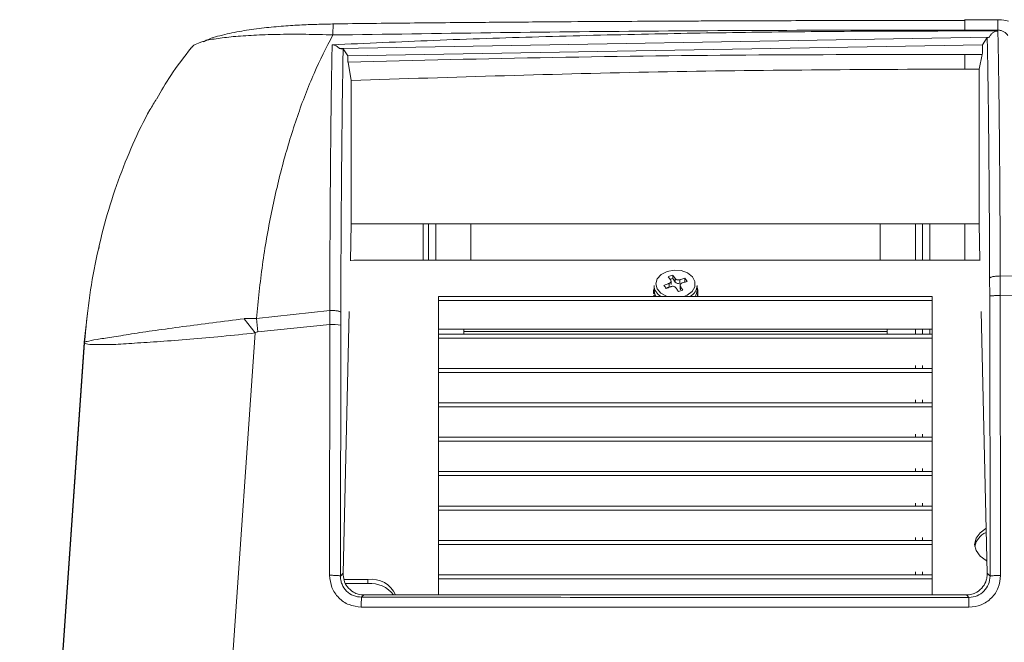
# Model space of a CAD drawing. Header units: millimetres. Extents: x 22 to 1630, y -978 to 180.
# Tile 3 of 9: x 75 to 103, y 37 to 54. Entities that reach past the tile are written whole.
import ezdxf

# ---------------------------------------------------------------- set-up
doc = ezdxf.new("R2010")
doc.units = ezdxf.units.MM

msp = doc.modelspace()

# ---------------------------------------------------------------- linework, layer by layer
at = {"color": 7, "linetype": 'Continuous', "lineweight": 15}
for p, q in [((102.7976, 54.156), (101.8504, 54.1582)), ((102.5477, 53.6585), (84.1281, 53.337)), ((101.8566, 53.8655), (101.8561, 53.8381)), ((101.8561, 53.8381), (102.7963, 53.8346)), ((102.7924, 53.8624), (101.8566, 53.8655)), ((102.3585, 53.4457), (102.4939, 53.6513)), ((84.2321, 53.3308), (84.3665, 53.1316)), ((84.3665, 53.1316), (102.3585, 53.4457)), ((102.3627, 53.205), (102.3585, 53.4457)), ((84.3665, 53.1316), (84.369, 52.9853)), ((102.3497, 53.1707), (101.8602, 53.1726)), ((101.8602, 53.1726), (101.8605, 52.9428)), ((102.2625, 52.7588), (102.3497, 53.1707)), ((102.3497, 53.1707), (102.3585, 53.2049)), ((84.369, 52.9853), (84.3695, 52.9574)), ((84.372, 52.9575), (84.4625, 52.4339)), ((101.8605, 52.9428), (101.8605, 52.9428)), ((101.8605, 52.9428), (101.8607, 52.7592)), ((101.8607, 52.7592), (102.2625, 52.7588)), ((102.2625, 48.372), (102.2625, 52.7588)), ((84.4625, 52.4339), (84.4625, 48.372)), ((84.4625, 48.372), (84.4382, 47.3228)), ((84.4625, 48.372), (102.2625, 48.372)), ((86.4973, 47.337), (86.4973, 48.372)), ((86.6573, 47.337), (86.6573, 48.372)), ((87.8573, 47.337), (87.8573, 48.372)), ((99.4573, 47.337), (99.4573, 48.372)), ((100.6573, 48.372), (100.6573, 47.337)), ((100.8625, 48.372), (100.8625, 47.337)), ((102.2864, 47.337), (102.2625, 48.372)), ((77.3153, 47.7214), (77.3028, 47.6582)), ((84.5373, 47.337), (84.4359, 47.3309)), ((84.5373, 47.337), (102.2947, 47.337)), ((93.5781, 46.8193), (93.5781, 46.9116)), ((93.0473, 46.6214), (93.0473, 46.4885)), ((93.4737, 46.5803), (93.4737, 46.6783)), ((93.5781, 46.8193), (93.5079, 46.7956)), ((93.5306, 46.6441), (93.5306, 46.7427)), ((93.6471, 46.7173), (93.5781, 46.8193)), ((93.6471, 46.7173), (93.6471, 46.8153)), ((93.7805, 46.782), (93.7805, 46.684)), ((93.784, 46.6295), (93.784, 46.5309)), ((93.9248, 46.7328), (93.9248, 46.825)), ((94.2673, 46.4885), (94.2673, 46.6214)), ((102.5629, 46.8267), (102.5641, 46.3143)), ((102.8637, 46.8892), (102.8646, 46.3353)), ((93.0476, 46.4748), (93.0304, 46.476)), ((93.0304, 46.3911), (93.0304, 46.476)), ((93.0638, 46.3888), (93.0304, 46.3911)), ((93.0405, 46.341), (93.081, 46.347)), ((93.0405, 46.3046), (93.0405, 46.341)), ((93.4737, 46.5803), (93.3802, 46.5487)), ((93.7937, 46.5984), (93.7937, 46.5004)), ((94.2512, 46.3901), (94.2842, 46.3878)), ((94.274, 46.4379), (94.2628, 46.4363)), ((94.2673, 46.5709), (94.2873, 46.4885)), ((94.274, 46.5228), (94.2673, 46.5433)), ((94.274, 46.5228), (94.2673, 46.5218)), ((94.274, 46.4379), (94.274, 46.5228)), ((94.2756, 46.4388), (94.2873, 46.3753)), ((94.2842, 46.3046), (94.2842, 46.3878)), ((94.2873, 46.4885), (94.2873, 46.3046)), ((86.9373, 46.3046), (86.9373, 46.1915)), ((86.9373, 46.3046), (100.9373, 46.3046)), ((100.9373, 46.1915), (86.9373, 46.1915)), ((86.9373, 46.1915), (86.9373, 45.4985)), ((100.9373, 46.1915), (100.9373, 46.3046)), ((100.9373, 46.1915), (100.9373, 45.4985)), ((102.5641, 46.3143), (102.5738, 38.3753)), ((102.8743, 38.3962), (102.8646, 46.3353)), ((76.9896, 45.8275), (76.8944, 45.0156)), ((83.8536, 45.9135), (81.7722, 45.682)), ((83.8555, 45.5125), (83.8536, 45.9135)), ((84.1645, 45.4915), (84.1653, 45.8627)), ((84.4049, 45.8856), (84.2328, 38.457)), ((102.4921, 38.457), (102.3201, 45.8856)), ((81.7722, 45.6821), (81.4282, 45.6792)), ((81.7409, 45.2743), (81.4283, 45.6791)), ((81.7722, 45.682), (81.814, 45.3069)), ((81.814, 45.3069), (83.8555, 45.5125)), ((83.8555, 45.5125), (83.8469, 38.4009)), ((79.8946, 18.8428), (81.7416, 45.2744)), ((84.1558, 38.38), (84.1645, 45.4915)), ((86.9373, 45.244), (86.9373, 45.4985)), ((100.9373, 45.3854), (86.9373, 45.3854)), ((86.9373, 45.244), (86.9373, 45.1308)), ((86.9373, 45.244), (100.9373, 45.244)), ((87.6573, 45.3147), (87.6573, 45.3854)), ((99.6573, 45.3147), (87.6573, 45.3147)), ((87.6573, 45.3147), (87.6573, 45.244)), ((99.6573, 45.3147), (99.6573, 45.3854)), ((99.6573, 45.3147), (99.6573, 45.244)), ((100.4573, 45.3854), (100.4573, 45.244)), ((100.6573, 45.3854), (100.6573, 45.244)), ((100.8625, 45.3854), (100.8625, 45.244)), ((100.9373, 45.4985), (100.9373, 45.244)), ((100.9373, 45.1308), (100.9373, 45.244)), ((76.8917, 45.0026), (75.0625, 18.8428)), ((76.9015, 44.9933), (75.0897, 18.8428)), ((76.9016, 44.9933), (76.9016, 44.9938)), ((76.9027, 45.0104), (76.9049, 45.0165)), ((86.9373, 44.4661), (86.9373, 45.1308)), ((86.9373, 45.1308), (100.9373, 45.1308)), ((100.9373, 45.1308), (100.9373, 44.4661)), ((86.9373, 44.2682), (86.9373, 44.4661)), ((100.9373, 44.4661), (100.9373, 44.2682)), ((86.9373, 44.2682), (86.9373, 44.155)), ((86.9373, 44.2682), (100.9373, 44.2682)), ((86.9373, 43.4903), (86.9373, 44.155)), ((86.9373, 44.155), (100.9373, 44.155)), ((100.4573, 44.353), (100.4573, 44.2682)), ((100.6573, 44.353), (100.6573, 44.2682)), ((100.9373, 44.155), (100.9373, 44.2682)), ((100.9373, 44.155), (100.9373, 43.4903)), ((86.9373, 43.2923), (86.9373, 43.4903)), ((86.9373, 43.2923), (86.9373, 43.1792)), ((86.9373, 43.2923), (100.9373, 43.2923)), ((100.4573, 43.3772), (100.4573, 43.2923)), ((100.6573, 43.3772), (100.6573, 43.2923)), ((100.9373, 43.4903), (100.9373, 43.2923)), ((100.9373, 43.1792), (100.9373, 43.2923)), ((86.9373, 43.1792), (100.9373, 43.1792)), ((86.9373, 42.5145), (86.9373, 43.1792)), ((100.9373, 43.1792), (100.9373, 42.5145)), ((86.9373, 42.3165), (86.9373, 42.5145)), ((100.9373, 42.5145), (100.9373, 42.3165)), ((86.9373, 42.3165), (86.9373, 42.2034)), ((86.9373, 42.3165), (100.9373, 42.3165)), ((86.9373, 41.5387), (86.9373, 42.2034)), ((86.9373, 42.2034), (100.9373, 42.2034)), ((100.4573, 42.4014), (100.4573, 42.3165)), ((100.6573, 42.4014), (100.6573, 42.3165)), ((100.9373, 42.2034), (100.9373, 42.3165)), ((100.9373, 42.2034), (100.9373, 41.5387)), ((86.9373, 41.3407), (86.9373, 41.5387)), ((86.9373, 41.3407), (86.9373, 41.2276)), ((86.9373, 41.3407), (100.9373, 41.3407)), ((100.4573, 41.4256), (100.4573, 41.3407)), ((100.6573, 41.4256), (100.6573, 41.3407)), ((100.9373, 41.5387), (100.9373, 41.3407)), ((100.9373, 41.2276), (100.9373, 41.3407)), ((86.9373, 41.2276), (100.9373, 41.2276)), ((86.9373, 40.5629), (86.9373, 41.2276)), ((100.9373, 41.2276), (100.9373, 40.5629)), ((86.9373, 40.3649), (86.9373, 40.5629)), ((100.9373, 40.5629), (100.9373, 40.3649)), ((86.9373, 40.3649), (86.9373, 40.2518)), ((86.9373, 40.3649), (100.9373, 40.3649)), ((86.9373, 40.2518), (100.9373, 40.2518)), ((86.9373, 39.5871), (86.9373, 40.2518)), ((100.4573, 40.4498), (100.4573, 40.3649)), ((100.6573, 40.4498), (100.6573, 40.3649)), ((100.9373, 40.2518), (100.9373, 40.3649)), ((100.9373, 40.2518), (100.9373, 39.5871)), ((86.9373, 39.3891), (86.9373, 39.5871)), ((86.9373, 39.3891), (86.9373, 39.276)), ((86.9373, 39.3891), (100.9373, 39.3891)), ((100.4573, 39.474), (100.4573, 39.3891)), ((100.6573, 39.474), (100.6573, 39.3891)), ((100.9373, 39.5871), (100.9373, 39.3891)), ((100.9373, 39.276), (100.9373, 39.3891)), ((86.9373, 38.6113), (86.9373, 39.276)), ((86.9373, 39.276), (100.9373, 39.276)), ((100.9373, 39.276), (100.9373, 38.6113)), ((86.9373, 38.4133), (86.9373, 38.6113)), ((100.9373, 38.6113), (100.9373, 38.4133)), ((84.2328, 38.457), (84.1558, 38.38)), ((84.9373, 38.286), (84.2557, 38.286)), ((84.9373, 38.1729), (84.9373, 38.286)), ((86.9373, 38.4133), (86.9373, 38.3002)), ((86.9373, 38.4133), (100.9373, 38.4133)), ((86.9373, 38.3002), (100.9373, 38.3002)), ((86.9373, 37.8428), (86.9373, 38.3002)), ((100.4573, 38.4982), (100.4573, 38.4133)), ((100.6573, 38.4982), (100.6573, 38.4133)), ((100.9373, 38.3002), (100.9373, 38.4133)), ((100.9373, 38.3002), (100.9373, 37.8428)), ((102.5738, 38.3753), (102.4921, 38.457)), ((84.9373, 38.1729), (84.3042, 38.1729)), ((84.7542, 37.7785), (84.8185, 37.8428)), ((84.8185, 37.8428), (101.9064, 37.8428)), ((101.9064, 37.8428), (101.975, 37.7743))]:
    msp.add_line(p, q, dxfattribs=at)
at = {"color": 8, "linetype": 'Continuous', "lineweight": 15}
for p, q in [((86.8573, 48.372), (86.8573, 47.337)), ((100.4573, 47.337), (100.4573, 48.372))]:
    msp.add_line(p, q, dxfattribs=at)
at = {"color": 8, "linetype": 'Continuous', "lineweight": 15, "flags": 128}
for points in [[(93.4166, 47.0194), (93.251, 46.9339), (93.1402, 46.8119), (93.0993, 46.6698), (93.1337, 46.5268), (93.2389, 46.4023), (93.4005, 46.3131), (93.425, 46.3046)], [(93.8895, 46.3046), (93.9863, 46.3447), (94.1269, 46.4503), (94.2041, 46.5847), (94.2074, 46.7297), (94.1364, 46.8657), (94.0007, 46.9744), (93.8186, 47.0411), (93.6147, 47.0569), (93.4166, 47.0194), (93.4166, 47.0194)]]:
    msp.add_lwpolyline(points, dxfattribs=at)
at = {"color": 7, "linetype": 'Continuous', "lineweight": 15, "flags": 128}
for points in [[(93.0405, 46.341), (93.0494, 46.315), (93.0535, 46.3046)], [(93.0473, 46.4885), (93.0696, 46.3729), (93.1055, 46.3046)], [(102.4746, 38.8145), (102.467, 38.8183), (102.2901, 38.9435), (102.1764, 39.1012), (102.1373, 39.276), (102.1764, 39.4508), (102.2901, 39.6085), (102.4567, 39.7282)]]:
    msp.add_lwpolyline(points, dxfattribs=at)
at = {"color": 7, "linetype": 'Continuous', "lineweight": 15}
for centre, radius, start, end in [((93.4393, 46.6449), 0.3927, 183.43601, 240.04538), ((93.7376, 46.796), 0.1199, 221.01206, 290.94333), ((93.8749, 46.6451), 0.3931, 299.98418, 356.53443), ((93.3579, 46.4294), 0.3309, 159.87516, 171.90967), ((93.8376, 46.5312), 0.0536, 180.40382, 215.14911), ((93.933, 46.4931), 0.3343, 325.67693, 359.19929), ((93.9525, 46.4354), 0.3351, 337.03446, 351.84207), ((83.9309, 44.3334), 1.1815, 78.59453, 93.65562), ((102.6832, 39.1113), 0.5526, 113.92314, 168.71253), ((85.0288, 37.5376), 0.7541, 23.88242, 96.97174), ((84.9902, 37.3232), 0.8513, 37.6163, 93.5653), ((87.2305, 37.563), 2.4857, 175.0246, 181.4626)]:
    msp.add_arc(centre, radius, start, end, dxfattribs=at)
for points, knots in [([(101.8566, 53.8655), (101.8576, 53.9529), (101.8596, 54.1278), (101.8615, 54.1477), (101.8625, 54.1576)], [0, 0, 0, 0, 0.4999959, 1, 1, 1, 1]), ([(83.9881, 54.037), (83.8408, 54.0345), (83.5311, 54.0293), (83.0464, 54.0099), (82.5227, 53.9777), (81.9694, 53.9265), (81.3995, 53.85), (80.8534, 53.7387), (80.4523, 53.6296), (80.3013, 53.5488), (80.2626, 53.5281)], [0, 0, 0, 0, 0.09830128, 0.20683703, 0.32662836, 0.45874822, 0.60431829, 0.76437297, 0.93958517, 1, 1, 1, 1]), ([(101.8608, 54.1374), (101.3961, 54.1373), (100.4769, 54.137), (99.1498, 54.1352), (97.9261, 54.1328), (96.8423, 54.13), (95.8983, 54.127), (95.0942, 54.1241), (94.4001, 54.1212), (93.6308, 54.1177), (92.6564, 54.1129), (91.3772, 54.1055), (89.8484, 54.0954), (88.0701, 54.0817), (86.0785, 54.0641), (84.6799, 54.0487), (83.957, 54.0408)], [0, 0, 0, 0, 0.0778437, 0.1539872, 0.2223213, 0.2828459, 0.3355609, 0.3804664, 0.4175622, 0.4518571, 0.5093652, 0.5808148, 0.6662066, 0.7655409, 0.8788184, 1, 1, 1, 1]), ([(103.1009, 54.1191), (103.0751, 54.126), (102.9664, 54.1551), (102.8634, 54.1522), (102.7848, 54.15)], [0, 0, 0, 0, 0.2370892, 1, 1, 1, 1]), ([(102.7924, 53.8624), (102.7925, 53.9079), (102.7927, 53.9997), (102.7926, 54.0924), (102.7924, 54.1505), (102.7921, 54.1538), (102.7919, 54.1554)], [0, 0, 0, 0, 0.2478155, 0.4999998, 0.7521851, 1, 1, 1, 1]), ([(83.9391, 53.7246), (83.7574, 53.3681), (83.3942, 52.6551), (82.9253, 51.4302), (82.5198, 50.1099), (82.1894, 48.6988), (81.93, 47.2203), (81.8248, 46.1949), (81.7722, 45.6822)], [0, 0, 0, 0, 0.1666611, 0.3333236, 0.5000027, 0.6666779, 0.8333391, 1, 1, 1, 1]), ([(83.9202, 53.4442), (84.8782, 53.4882), (86.832, 53.578), (89.8208, 53.6776), (92.8308, 53.7533), (95.8414, 53.8042), (98.8316, 53.8344), (100.8422, 53.8369), (101.8561, 53.8381)], [0, 0, 0, 0, 0.1603551, 0.3270184, 0.5000045, 0.6638072, 0.8304694, 1, 1, 1, 1]), ([(101.8566, 53.8655), (98.8697, 53.8616), (92.8959, 53.854), (86.9245, 53.7673), (83.9388, 53.724)], [0, 0, 0, 0, 0.4999989, 1, 1, 1, 1]), ([(102.5477, 53.6585), (102.5323, 53.6572), (102.5016, 53.6547), (102.4965, 53.6524), (102.4939, 53.6513)], [0, 0, 0, 0, 0.4998466, 1, 1, 1, 1]), ([(102.4939, 53.6513), (102.4996, 53.3486), (102.511, 52.7429), (102.5257, 51.6992), (102.5385, 50.5767), (102.5489, 49.379), (102.5573, 48.1278), (102.561, 47.2604), (102.5629, 46.8267)], [0, 0, 0, 0, 0.1664474, 0.3330952, 0.4998195, 0.6664, 0.8332101, 1, 1, 1, 1]), ([(102.7963, 53.8346), (102.7694, 53.8319), (102.7157, 53.8267), (102.6458, 53.7856), (102.5877, 53.7294), (102.5613, 53.6827), (102.5477, 53.6585)], [0, 0, 0, 0, 0.25005254, 0.49976696, 0.74123017, 1, 1, 1, 1]), ([(103.082, 53.7109), (103.067, 53.7301), (103.0371, 53.7686), (102.9723, 53.8177), (102.9032, 53.847), (102.8412, 53.8605), (102.8087, 53.8618), (102.7924, 53.8624)], [0, 0, 0, 0, 0.2497357, 0.4997736, 0.7494445, 0.8743507, 1, 1, 1, 1]), ([(102.7963, 53.8346), (102.802, 53.5249), (102.8135, 52.9056), (102.8281, 51.8416), (102.8406, 50.699), (102.8508, 49.4813), (102.8587, 48.2101), (102.862, 47.3295), (102.8637, 46.8892)], [0, 0, 0, 0, 0.1666633, 0.3333273, 0.4999945, 0.6666594, 0.8333398, 1, 1, 1, 1]), ([(79.9287, 53.3644), (79.7271, 53.1076), (79.3698, 52.6528), (79.0752, 52.1368), (78.9469, 51.9121)], [0, 0, 0, 0, 0.5644611, 1, 1, 1, 1]), ([(79.9307, 53.3628), (79.9572, 53.395), (80.0129, 53.4623), (80.1729, 53.5101), (80.2566, 53.5351)], [0, 0, 0, 0, 0.4769834, 1, 1, 1, 1]), ([(83.8536, 45.9135), (83.8547, 46.3806), (83.8568, 47.3149), (83.8637, 48.673), (83.8733, 49.9827), (83.8859, 51.2242), (83.9013, 52.394), (83.9139, 53.0942), (83.9202, 53.4442)], [0, 0, 0, 0, 0.1666634, 0.3333322, 0.5000026, 0.6666717, 0.8333388, 1, 1, 1, 1]), ([(84.1281, 53.337), (84.1144, 53.3529), (84.088, 53.3837), (84.0372, 53.4186), (83.9809, 53.4424), (83.9402, 53.4436), (83.9202, 53.4442)], [0, 0, 0, 0, 0.2577825, 0.5001322, 0.7551664, 1, 1, 1, 1]), ([(84.1281, 53.337), (84.1581, 53.3363), (84.2182, 53.3349), (84.2275, 53.3322), (84.2321, 53.3308)], [0, 0, 0, 0, 0.4994857, 1, 1, 1, 1]), ([(84.1653, 45.8627), (84.1669, 46.3276), (84.1702, 47.2573), (84.1781, 48.6073), (84.1882, 49.9077), (84.2006, 51.1384), (84.2151, 52.2958), (84.2265, 52.9859), (84.2321, 53.3308)], [0, 0, 0, 0, 0.1667524, 0.3334742, 0.500078, 0.666738, 0.8333939, 1, 1, 1, 1]), ([(84.372, 52.9575), (86.3087, 53.0042), (90.1902, 53.0977), (96.0212, 53.1684), (99.913, 53.1712), (101.8602, 53.1727)], [0, 0, 0, 0, 0.3322618, 0.6659006, 1, 1, 1, 1]), ([(101.8607, 52.7593), (98.9602, 52.7452), (93.1593, 52.7169), (87.3614, 52.5283), (84.4625, 52.4339)], [0, 0, 0, 0, 0.5, 1, 1, 1, 1]), ([(78.9434, 51.9141), (78.8801, 51.8108), (78.6334, 51.4083), (78.2648, 50.6325), (77.8439, 49.5972), (77.4953, 48.5045), (77.2196, 47.3699), (77.013, 46.2032), (76.9395, 45.4084), (76.9028, 45.011)], [0, 0, 0, 0, 0.0544399, 0.2120347, 0.3696469, 0.5272514, 0.6848359, 0.8424185, 1, 1, 1, 1]), ([(93.5781, 46.9116), (93.5571, 46.9047), (93.515, 46.8908), (93.4729, 46.8762), (93.4518, 46.8689)], [0, 0, 0, 0, 0.4999944, 1, 1, 1, 1]), ([(93.6471, 46.8153), (93.6427, 46.8216), (93.6197, 46.8544), (93.5967, 46.886), (93.5781, 46.9116)], [0, 0, 0, 0, 0.19145464, 1, 1, 1, 1]), ([(93.4737, 46.6783), (93.4645, 46.675), (93.4163, 46.6575), (93.3682, 46.6388), (93.3293, 46.6237)], [0, 0, 0, 0, 0.1914556, 1, 1, 1, 1]), ([(93.3293, 46.6237), (93.3394, 46.6091), (93.3595, 46.5797), (93.3797, 46.5495), (93.3897, 46.5344)], [0, 0, 0, 0, 0.4999932, 1, 1, 1, 1]), ([(93.4518, 46.8689), (93.4704, 46.8434), (93.4934, 46.8118), (93.5164, 46.7789), (93.5208, 46.7726)], [0, 0, 0, 0, 0.80854309, 1, 1, 1, 1]), ([(93.4737, 46.6783), (93.4834, 46.6827), (93.5027, 46.6913), (93.5223, 46.7117), (93.5318, 46.7347), (93.5305, 46.756), (93.5236, 46.7679), (93.5208, 46.7726)], [0, 0, 0, 0, 0.214594, 0.429189, 0.6437263, 0.8582558, 1, 1, 1, 1]), ([(93.6471, 46.8153), (93.653, 46.8087), (93.6646, 46.7954), (93.6931, 46.7818), (93.7257, 46.775), (93.7563, 46.7757), (93.7736, 46.7802), (93.7805, 46.782)], [0, 0, 0, 0, 0.2145919, 0.4291945, 0.6437306, 0.858261, 1, 1, 1, 1]), ([(93.9248, 46.825), (93.8859, 46.8138), (93.8378, 46.8), (93.7897, 46.7849), (93.7805, 46.782)], [0, 0, 0, 0, 0.8085395, 1, 1, 1, 1]), ([(93.8408, 46.6927), (93.8312, 46.6888), (93.8119, 46.6809), (93.7923, 46.661), (93.7828, 46.6379), (93.7841, 46.616), (93.791, 46.6034), (93.7937, 46.5984)], [0, 0, 0, 0, 0.214594, 0.429189, 0.6437263, 0.8582558, 1, 1, 1, 1]), ([(93.8408, 46.6927), (93.8501, 46.6956), (93.8982, 46.7106), (93.9463, 46.7245), (93.9852, 46.7357)], [0, 0, 0, 0, 0.19145626, 1, 1, 1, 1]), ([(102.8637, 46.8892), (102.8262, 46.8882), (102.7687, 46.8868), (102.6992, 46.879), (102.6513, 46.8709), (102.6124, 46.8609), (102.5745, 46.8465), (102.5675, 46.8345), (102.5629, 46.8267)], [0, 0, 0, 0, 0.2396537, 0.3684871, 0.4999999, 0.631513, 0.7603462, 1, 1, 1, 1]), ([(121.9293, 45.8254), (119.8171, 46.0328), (115.5927, 46.4476), (109.2319, 46.8022), (104.9864, 46.8602), (102.8637, 46.8892)], [0, 0, 0, 0, 0.3333334, 0.6666668, 1, 1, 1, 1]), ([(93.3897, 46.5344), (93.4286, 46.5495), (93.4767, 46.5682), (93.5249, 46.5857), (93.5341, 46.589)], [0, 0, 0, 0, 0.8085402, 1, 1, 1, 1]), ([(93.6674, 46.5557), (93.6616, 46.5627), (93.6499, 46.5768), (93.6214, 46.5909), (93.5888, 46.5975), (93.5583, 46.5963), (93.541, 46.5911), (93.5341, 46.589)], [0, 0, 0, 0, 0.21458813, 0.42918837, 0.64372974, 0.85826202, 1, 1, 1, 1]), ([(93.6674, 46.5557), (93.6718, 46.549), (93.6949, 46.5137), (93.7178, 46.4773), (93.7364, 46.4478)], [0, 0, 0, 0, 0.1914603, 1, 1, 1, 1]), ([(93.7364, 46.4478), (93.7575, 46.4552), (93.7996, 46.4698), (93.8417, 46.4836), (93.8627, 46.4905)], [0, 0, 0, 0, 0.4999976, 1, 1, 1, 1]), ([(93.8627, 46.4905), (93.8442, 46.52), (93.8212, 46.5564), (93.7981, 46.5916), (93.7937, 46.5984)], [0, 0, 0, 0, 0.80854536, 1, 1, 1, 1]), ([(102.8646, 46.3353), (102.8272, 46.3349), (102.7697, 46.3345), (102.7003, 46.3318), (102.6525, 46.3291), (102.6137, 46.3258), (102.5758, 46.321), (102.5687, 46.3169), (102.5641, 46.3143)], [0, 0, 0, 0, 0.2396737, 0.3685002, 0.5000009, 0.6315013, 0.7603275, 1, 1, 1, 1]), ([(102.8646, 46.3353), (104.9795, 46.2961), (109.2098, 46.2178), (115.5461, 45.8356), (119.7539, 45.4048), (121.8574, 45.1894)], [0, 0, 0, 0, 0.333319, 0.6667138, 1, 1, 1, 1]), ([(84.1653, 45.8627), (84.1605, 45.8692), (84.1532, 45.8792), (84.1136, 45.8911), (84.073, 45.8993), (84.023, 45.9059), (83.951, 45.9121), (83.8919, 45.913), (83.8536, 45.9135)], [0, 0, 0, 0, 0.2391513, 0.3681644, 0.5000013, 0.6318354, 0.7608491, 1, 1, 1, 1]), ([(81.4283, 45.6791), (81.1286, 45.6404), (80.5292, 45.563), (79.6768, 45.4532), (78.8942, 45.3421), (78.2107, 45.2487), (77.647, 45.1393), (77.2127, 45.0973), (76.9975, 45.0291), (76.9164, 45.0293), (76.9074, 45.0171), (76.9029, 45.011)], [0, 0, 0, 0, 0.1249731, 0.2500122, 0.3750335, 0.500056, 0.6250593, 0.7500043, 0.8899298, 0.9449392, 1, 1, 1, 1]), ([(81.7416, 45.2744), (81.4248, 45.2406), (80.791, 45.1731), (79.8782, 45.0946), (79.0365, 45.028), (78.2991, 44.9852), (77.6919, 44.9385), (77.2463, 44.9485), (76.9576, 44.9473), (76.9202, 44.978), (76.9015, 44.9933)], [0, 0, 0, 0, 0.1249905, 0.2500201, 0.375057, 0.5000966, 0.6251091, 0.7500879, 0.8750533, 1, 1, 1, 1]), ([(81.7416, 45.2747), (81.7524, 45.2824), (81.7741, 45.2979), (81.8001, 45.3038), (81.813, 45.3068)], [0, 0, 0, 0, 0.4996173, 1, 1, 1, 1]), ([(76.9029, 45.011), (76.9028, 45.0105), (76.9027, 45.0096), (76.9026, 45.0073), (76.9024, 45.0047), (76.9022, 45.0019), (76.902, 44.9992), (76.9018, 44.9968), (76.9017, 44.9947), (76.9016, 44.9938), (76.9016, 44.9933)], [0, 0, 0, 0, 0.13795, 0.259957, 0.3787944, 0.5007669, 0.6265855, 0.7539222, 0.8792158, 1, 1, 1, 1]), ([(83.8469, 38.4009), (83.8602, 38.283), (83.8869, 38.0472), (84.0941, 37.7494), (84.3913, 37.5405), (84.6275, 37.5132), (84.7456, 37.4995)], [0, 0, 0, 0, 0.2499956, 0.5000453, 0.750061, 1, 1, 1, 1]), ([(84.1558, 38.38), (84.1511, 38.3827), (84.1438, 38.3867), (84.1046, 38.3916), (84.0645, 38.395), (84.015, 38.3977), (83.9437, 38.4003), (83.885, 38.4007), (83.8469, 38.4009)], [0, 0, 0, 0, 0.2392811, 0.3682485, 0.5000008, 0.6317503, 0.7607177, 1, 1, 1, 1]), ([(84.7542, 37.7785), (84.6755, 37.7877), (84.5181, 37.806), (84.3189, 37.9455), (84.2084, 38.1115), (84.1669, 38.2502), (84.1575, 38.3237), (84.1559, 38.363), (84.1558, 38.3755), (84.1558, 38.38)], [0, 0, 0, 0, 0.2490983, 0.4986312, 0.7485902, 0.8742369, 0.9597966, 0.9855745, 1, 1, 1, 1]), ([(84.8185, 37.8428), (84.7922, 37.8439), (84.7383, 37.846), (84.6362, 37.8681), (84.481, 37.9355), (84.3376, 38.0764), (84.2453, 38.2631), (84.237, 38.3923), (84.2328, 38.457)], [0, 0, 0, 0, 0.06115, 0.1255443, 0.2507277, 0.499921, 0.7498667, 1, 1, 1, 1]), ([(102.4921, 38.457), (102.492, 38.4366), (102.4919, 38.4043), (102.485, 38.3399), (102.4623, 38.232), (102.388, 38.0764), (102.2421, 37.9337), (102.0844, 37.8664), (101.9816, 37.8456), (101.9312, 37.8438), (101.9064, 37.8428)], [0, 0, 0, 0, 0.0788388, 0.1251999, 0.2503856, 0.5002656, 0.7493936, 0.8824051, 0.9424426, 1, 1, 1, 1]), ([(102.5738, 38.3753), (102.565, 38.2968), (102.5475, 38.1399), (102.4098, 37.9411), (102.2115, 37.8015), (102.0539, 37.7833), (101.975, 37.7743)], [0, 0, 0, 0, 0.2503153, 0.5003648, 0.7501715, 1, 1, 1, 1]), ([(101.9751, 37.4952), (102.0933, 37.5088), (102.3297, 37.5361), (102.6272, 37.745), (102.8344, 38.0429), (102.861, 38.2785), (102.8743, 38.3962)], [0, 0, 0, 0, 0.2502272, 0.5002644, 0.7501761, 1, 1, 1, 1]), ([(102.5738, 38.3753), (102.5784, 38.3779), (102.5855, 38.3819), (102.6234, 38.3867), (102.6622, 38.3901), (102.71, 38.3928), (102.7794, 38.3954), (102.8369, 38.3959), (102.8743, 38.3962)], [0, 0, 0, 0, 0.2396729, 0.3684994, 0.5, 0.6315005, 0.7603271, 1, 1, 1, 1]), ([(101.975, 37.7743), (99.1044, 37.7744), (93.3633, 37.7748), (87.6239, 37.7773), (84.7542, 37.7785)], [0, 0, 0, 0, 0.4999999, 1, 1, 1, 1]), ([(101.975, 37.7743), (101.975, 37.77), (101.975, 37.7611), (101.9751, 37.6977), (101.9751, 37.6051), (101.9751, 37.5311), (101.9751, 37.4952)], [0, 0, 0, 0, 0.2386031, 0.4963933, 0.7561775, 1, 1, 1, 1]), ([(84.7456, 37.4995), (87.6168, 37.4983), (93.359, 37.4957), (99.1031, 37.4954), (101.9751, 37.4952)], [0, 0, 0, 0, 0.4999997, 1, 1, 1, 1])]:
    msp.add_open_spline(points, degree=3, knots=knots, dxfattribs=at)
at = {"color": 8, "linetype": 'Continuous', "lineweight": 15}
for points, knots in [([(83.9391, 53.7246), (83.9406, 53.7773), (83.9437, 53.8837), (83.9499, 53.9904), (83.9547, 54.023), (83.957, 54.0382)], [0, 0, 0, 0, 0.3450106, 0.6958405, 1, 1, 1, 1]), ([(80.2566, 53.5351), (80.2708, 53.5404), (80.3711, 53.5782), (80.6778, 53.628), (81.1689, 53.6863), (81.7682, 53.7249), (82.4414, 53.7455), (83.1716, 53.7489), (83.6833, 53.7327), (83.9391, 53.7246)], [0, 0, 0, 0, 0.0266475, 0.1888155, 0.3510149, 0.5132611, 0.6755091, 0.8377689, 1, 1, 1, 1]), ([(101.8589, 48.372), (101.8586, 48.1512), (101.858, 47.8246), (101.8579, 47.4563), (101.8578, 47.337)], [0, 0, 0, 0, 0.6760629, 1, 1, 1, 1])]:
    msp.add_open_spline(points, degree=3, knots=knots, dxfattribs=at)
at = {"color": 7, "linetype": 'Continuous', "lineweight": 15}
msp.add_open_spline([(93.9852, 46.7357), (93.9751, 46.7508), (93.955, 46.7809), (93.9349, 46.8103), (93.9248, 46.825)], degree=3, dxfattribs=at)

doc.saveas('drawing.dxf')
